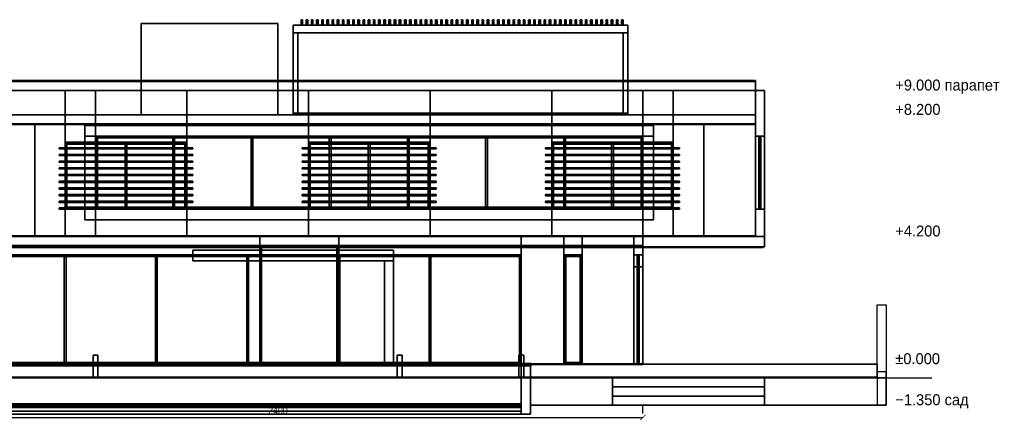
# Model space of a CAD drawing. Header units: metres. Extents: x -45.5 to 3.9, y -1.4 to 11.8.
# Tile 2 of 2: x -28.5 to 3.9, y -1.4 to 11.8. Entities that reach past the tile are written whole.
import ezdxf

# ---------------------------------------------------------------- set-up
doc = ezdxf.new("R2010")
doc.units = ezdxf.units.M
for name, color, linetype in [('BOLLARD', 8, 'Continuous'), ('BRONZE', 8, 'Continuous'), ('CEILING', 8, 'Continuous'), ('COPING', 8, 'Continuous'), ('DECK_STONE', 8, 'Continuous'), ('DIM', 1, 'Continuous'), ('DOOR_BRONZE', 8, 'Continuous'), ('FRAME', 8, 'Continuous'), ('GLASS', 5, 'Continuous'), ('GROUND', 8, 'Continuous'), ('INTERIOR_FLOOR', 8, 'Continuous'), ('INTERIOR_WALL', 8, 'Continuous'), ('LEVEL', 3, 'Continuous'), ('PAVERS', 8, 'Continuous'), ('POOL_TILE', 8, 'Continuous'), ('RENDER_WHITE', 8, 'Continuous'), ('ROOF', 8, 'Continuous'), ('ROOF_DECK', 8, 'Continuous'), ('SOFFIT_WOOD', 8, 'Continuous'), ('TRAVERTINE', 8, 'Continuous')]:
    doc.layers.add(name, color=color, linetype=linetype)
doc.styles.add('OpenSansCondensed-Light', font='OpenSansCondensed-Light.ttf')
doc.dimstyles.new('EZDXF', dxfattribs={"dimtxt": 0.25, "dimasz": 0.175, "dimexe": 0.375, "dimexo": 0.125, "dimgap": 0.1, "dimtad": 1, "dimlfac": 100, "dimzin": 12, "dimdsep": 46, "dimtxsty": 'OpenSansCondensed-Light', "dimblk": 'ARCHTICK', "dimcen": 2.5, "dimazin": 3, "dimtfac": 0.5, "dimtmove": 2, "dimatfit": 3, "dimarcsym": 0})

# ---------------------------------------------------------------- blocks, each defined once
blk = doc.blocks.new('_ARCHTICK')
at = {"color": 0, "linetype": 'ByBlock', "const_width": 0.15}
blk.add_lwpolyline([(-0.5, -0.5), (0.5, 0.5)], dxfattribs=at)

msp = doc.modelspace()

# ---------------------------------------------------------------- linework, layer by layer
at = {"layer": 'BOLLARD'}
for points in [[(-25.92, 0), (-26.08, 0), (-26.08, 0.75), (-25.92, 0.75)], [(-26.08, 0), (-25.92, 0), (-25.92, 0.75), (-26.08, 0.75)], [(-15.92, 0), (-16.08, 0), (-16.08, 0.75), (-15.92, 0.75)], [(-16.08, 0), (-15.92, 0), (-15.92, 0.75), (-16.08, 0.75)], [(-11.92, 0), (-12.08, 0), (-12.08, 0.75), (-11.92, 0.75)], [(-12.08, 0), (-11.92, 0), (-11.92, 0.75), (-12.08, 0.75)]]:
    msp.add_lwpolyline(points, close=True, dxfattribs=at)
at = {"layer": 'BRONZE'}
for points in [[(-19.19, 11.6), (-19.24, 11.6), (-19.24, 11.78), (-19.19, 11.78)], [(-19.24, 11.6), (-19.19, 11.6), (-19.19, 11.78), (-19.24, 11.78)], [(-19.02, 11.6), (-19.07, 11.6), (-19.07, 11.78), (-19.02, 11.78)], [(-19.07, 11.6), (-19.02, 11.6), (-19.02, 11.78), (-19.07, 11.78)], [(-18.85, 11.6), (-18.9, 11.6), (-18.9, 11.78), (-18.85, 11.78)], [(-18.9, 11.6), (-18.85, 11.6), (-18.85, 11.78), (-18.9, 11.78)], [(-18.68, 11.6), (-18.73, 11.6), (-18.73, 11.78), (-18.68, 11.78)], [(-18.73, 11.6), (-18.68, 11.6), (-18.68, 11.78), (-18.73, 11.78)], [(-18.51, 11.6), (-18.56, 11.6), (-18.56, 11.78), (-18.51, 11.78)], [(-18.56, 11.6), (-18.51, 11.6), (-18.51, 11.78), (-18.56, 11.78)], [(-18.34, 11.6), (-18.39, 11.6), (-18.39, 11.78), (-18.34, 11.78)], [(-18.39, 11.6), (-18.34, 11.6), (-18.34, 11.78), (-18.39, 11.78)], [(-18.17, 11.6), (-18.22, 11.6), (-18.22, 11.78), (-18.17, 11.78)], [(-18.22, 11.6), (-18.17, 11.6), (-18.17, 11.78), (-18.22, 11.78)], [(-18, 11.6), (-18.05, 11.6), (-18.05, 11.78), (-18, 11.78)], [(-18.05, 11.6), (-18, 11.6), (-18, 11.78), (-18.05, 11.78)], [(-17.83, 11.6), (-17.88, 11.6), (-17.88, 11.78), (-17.83, 11.78)], [(-17.88, 11.6), (-17.83, 11.6), (-17.83, 11.78), (-17.88, 11.78)], [(-17.66, 11.6), (-17.71, 11.6), (-17.71, 11.78), (-17.66, 11.78)], [(-17.71, 11.6), (-17.66, 11.6), (-17.66, 11.78), (-17.71, 11.78)], [(-17.49, 11.6), (-17.54, 11.6), (-17.54, 11.78), (-17.49, 11.78)], [(-17.54, 11.6), (-17.49, 11.6), (-17.49, 11.78), (-17.54, 11.78)], [(-17.32, 11.6), (-17.37, 11.6), (-17.37, 11.78), (-17.32, 11.78)], [(-17.37, 11.6), (-17.32, 11.6), (-17.32, 11.78), (-17.37, 11.78)], [(-17.15, 11.6), (-17.2, 11.6), (-17.2, 11.78), (-17.15, 11.78)], [(-17.2, 11.6), (-17.15, 11.6), (-17.15, 11.78), (-17.2, 11.78)], [(-16.98, 11.6), (-17.03, 11.6), (-17.03, 11.78), (-16.98, 11.78)], [(-17.03, 11.6), (-16.98, 11.6), (-16.98, 11.78), (-17.03, 11.78)], [(-16.81, 11.6), (-16.86, 11.6), (-16.86, 11.78), (-16.81, 11.78)], [(-16.86, 11.6), (-16.81, 11.6), (-16.81, 11.78), (-16.86, 11.78)], [(-16.64, 11.6), (-16.69, 11.6), (-16.69, 11.78), (-16.64, 11.78)], [(-16.69, 11.6), (-16.64, 11.6), (-16.64, 11.78), (-16.69, 11.78)], [(-16.47, 11.6), (-16.52, 11.6), (-16.52, 11.78), (-16.47, 11.78)], [(-16.52, 11.6), (-16.47, 11.6), (-16.47, 11.78), (-16.52, 11.78)], [(-16.3, 11.6), (-16.35, 11.6), (-16.35, 11.78), (-16.3, 11.78)], [(-16.35, 11.6), (-16.3, 11.6), (-16.3, 11.78), (-16.35, 11.78)], [(-16.13, 11.6), (-16.18, 11.6), (-16.18, 11.78), (-16.13, 11.78)], [(-16.18, 11.6), (-16.13, 11.6), (-16.13, 11.78), (-16.18, 11.78)], [(-15.96, 11.6), (-16.01, 11.6), (-16.01, 11.78), (-15.96, 11.78)], [(-16.01, 11.6), (-15.96, 11.6), (-15.96, 11.78), (-16.01, 11.78)], [(-15.79, 11.6), (-15.84, 11.6), (-15.84, 11.78), (-15.79, 11.78)], [(-15.84, 11.6), (-15.79, 11.6), (-15.79, 11.78), (-15.84, 11.78)], [(-15.62, 11.6), (-15.67, 11.6), (-15.67, 11.78), (-15.62, 11.78)], [(-15.67, 11.6), (-15.62, 11.6), (-15.62, 11.78), (-15.67, 11.78)], [(-15.45, 11.6), (-15.5, 11.6), (-15.5, 11.78), (-15.45, 11.78)], [(-15.5, 11.6), (-15.45, 11.6), (-15.45, 11.78), (-15.5, 11.78)], [(-15.28, 11.6), (-15.33, 11.6), (-15.33, 11.78), (-15.28, 11.78)], [(-15.33, 11.6), (-15.28, 11.6), (-15.28, 11.78), (-15.33, 11.78)], [(-15.11, 11.6), (-15.16, 11.6), (-15.16, 11.78), (-15.11, 11.78)], [(-15.16, 11.6), (-15.11, 11.6), (-15.11, 11.78), (-15.16, 11.78)], [(-14.94, 11.6), (-14.99, 11.6), (-14.99, 11.78), (-14.94, 11.78)], [(-14.99, 11.6), (-14.94, 11.6), (-14.94, 11.78), (-14.99, 11.78)], [(-14.77, 11.6), (-14.82, 11.6), (-14.82, 11.78), (-14.77, 11.78)], [(-14.82, 11.6), (-14.77, 11.6), (-14.77, 11.78), (-14.82, 11.78)], [(-14.6, 11.6), (-14.65, 11.6), (-14.65, 11.78), (-14.6, 11.78)], [(-14.65, 11.6), (-14.6, 11.6), (-14.6, 11.78), (-14.65, 11.78)], [(-14.43, 11.6), (-14.48, 11.6), (-14.48, 11.78), (-14.43, 11.78)], [(-14.48, 11.6), (-14.43, 11.6), (-14.43, 11.78), (-14.48, 11.78)], [(-14.26, 11.6), (-14.31, 11.6), (-14.31, 11.78), (-14.26, 11.78)], [(-14.31, 11.6), (-14.26, 11.6), (-14.26, 11.78), (-14.31, 11.78)], [(-14.09, 11.6), (-14.14, 11.6), (-14.14, 11.78), (-14.09, 11.78)], [(-14.14, 11.6), (-14.09, 11.6), (-14.09, 11.78), (-14.14, 11.78)], [(-13.92, 11.6), (-13.97, 11.6), (-13.97, 11.78), (-13.92, 11.78)], [(-13.97, 11.6), (-13.92, 11.6), (-13.92, 11.78), (-13.97, 11.78)], [(-13.75, 11.6), (-13.8, 11.6), (-13.8, 11.78), (-13.75, 11.78)], [(-13.8, 11.6), (-13.75, 11.6), (-13.75, 11.78), (-13.8, 11.78)], [(-13.58, 11.6), (-13.63, 11.6), (-13.63, 11.78), (-13.58, 11.78)], [(-13.63, 11.6), (-13.58, 11.6), (-13.58, 11.78), (-13.63, 11.78)], [(-13.41, 11.6), (-13.46, 11.6), (-13.46, 11.78), (-13.41, 11.78)], [(-13.46, 11.6), (-13.41, 11.6), (-13.41, 11.78), (-13.46, 11.78)], [(-13.24, 11.6), (-13.29, 11.6), (-13.29, 11.78), (-13.24, 11.78)], [(-13.29, 11.6), (-13.24, 11.6), (-13.24, 11.78), (-13.29, 11.78)], [(-13.07, 11.6), (-13.12, 11.6), (-13.12, 11.78), (-13.07, 11.78)], [(-13.12, 11.6), (-13.07, 11.6), (-13.07, 11.78), (-13.12, 11.78)], [(-12.9, 11.6), (-12.95, 11.6), (-12.95, 11.78), (-12.9, 11.78)], [(-12.95, 11.6), (-12.9, 11.6), (-12.9, 11.78), (-12.95, 11.78)], [(-12.73, 11.6), (-12.78, 11.6), (-12.78, 11.78), (-12.73, 11.78)], [(-12.78, 11.6), (-12.73, 11.6), (-12.73, 11.78), (-12.78, 11.78)], [(-12.56, 11.6), (-12.61, 11.6), (-12.61, 11.78), (-12.56, 11.78)], [(-12.61, 11.6), (-12.56, 11.6), (-12.56, 11.78), (-12.61, 11.78)], [(-12.39, 11.6), (-12.44, 11.6), (-12.44, 11.78), (-12.39, 11.78)], [(-12.44, 11.6), (-12.39, 11.6), (-12.39, 11.78), (-12.44, 11.78)], [(-12.22, 11.6), (-12.27, 11.6), (-12.27, 11.78), (-12.22, 11.78)], [(-12.27, 11.6), (-12.22, 11.6), (-12.22, 11.78), (-12.27, 11.78)], [(-12.05, 11.6), (-12.1, 11.6), (-12.1, 11.78), (-12.05, 11.78)], [(-12.1, 11.6), (-12.05, 11.6), (-12.05, 11.78), (-12.1, 11.78)], [(-11.88, 11.6), (-11.93, 11.6), (-11.93, 11.78), (-11.88, 11.78)], [(-11.93, 11.6), (-11.88, 11.6), (-11.88, 11.78), (-11.93, 11.78)], [(-11.71, 11.6), (-11.76, 11.6), (-11.76, 11.78), (-11.71, 11.78)], [(-11.76, 11.6), (-11.71, 11.6), (-11.71, 11.78), (-11.76, 11.78)], [(-11.54, 11.6), (-11.59, 11.6), (-11.59, 11.78), (-11.54, 11.78)], [(-11.59, 11.6), (-11.54, 11.6), (-11.54, 11.78), (-11.59, 11.78)], [(-11.37, 11.6), (-11.42, 11.6), (-11.42, 11.78), (-11.37, 11.78)], [(-11.42, 11.6), (-11.37, 11.6), (-11.37, 11.78), (-11.42, 11.78)], [(-11.2, 11.6), (-11.25, 11.6), (-11.25, 11.78), (-11.2, 11.78)], [(-11.25, 11.6), (-11.2, 11.6), (-11.2, 11.78), (-11.25, 11.78)], [(-11.03, 11.6), (-11.08, 11.6), (-11.08, 11.78), (-11.03, 11.78)], [(-11.08, 11.6), (-11.03, 11.6), (-11.03, 11.78), (-11.08, 11.78)], [(-10.86, 11.6), (-10.91, 11.6), (-10.91, 11.78), (-10.86, 11.78)], [(-10.91, 11.6), (-10.86, 11.6), (-10.86, 11.78), (-10.91, 11.78)], [(-10.69, 11.6), (-10.74, 11.6), (-10.74, 11.78), (-10.69, 11.78)], [(-10.74, 11.6), (-10.69, 11.6), (-10.69, 11.78), (-10.74, 11.78)], [(-10.52, 11.6), (-10.57, 11.6), (-10.57, 11.78), (-10.52, 11.78)], [(-10.57, 11.6), (-10.52, 11.6), (-10.52, 11.78), (-10.57, 11.78)], [(-10.35, 11.6), (-10.4, 11.6), (-10.4, 11.78), (-10.35, 11.78)], [(-10.4, 11.6), (-10.35, 11.6), (-10.35, 11.78), (-10.4, 11.78)], [(-10.18, 11.6), (-10.23, 11.6), (-10.23, 11.78), (-10.18, 11.78)], [(-10.23, 11.6), (-10.18, 11.6), (-10.18, 11.78), (-10.23, 11.78)], [(-10.01, 11.6), (-10.06, 11.6), (-10.06, 11.78), (-10.01, 11.78)], [(-10.06, 11.6), (-10.01, 11.6), (-10.01, 11.78), (-10.06, 11.78)], [(-9.84, 11.6), (-9.89, 11.6), (-9.89, 11.78), (-9.84, 11.78)], [(-9.89, 11.6), (-9.84, 11.6), (-9.84, 11.78), (-9.89, 11.78)], [(-9.67, 11.6), (-9.72, 11.6), (-9.72, 11.78), (-9.67, 11.78)], [(-9.72, 11.6), (-9.67, 11.6), (-9.67, 11.78), (-9.72, 11.78)], [(-9.5, 11.6), (-9.55, 11.6), (-9.55, 11.78), (-9.5, 11.78)], [(-9.55, 11.6), (-9.5, 11.6), (-9.5, 11.78), (-9.55, 11.78)], [(-9.33, 11.6), (-9.38, 11.6), (-9.38, 11.78), (-9.33, 11.78)], [(-9.38, 11.6), (-9.33, 11.6), (-9.33, 11.78), (-9.38, 11.78)], [(-9.16, 11.6), (-9.21, 11.6), (-9.21, 11.78), (-9.16, 11.78)], [(-9.21, 11.6), (-9.16, 11.6), (-9.16, 11.78), (-9.21, 11.78)], [(-8.99, 11.6), (-9.04, 11.6), (-9.04, 11.78), (-8.99, 11.78)], [(-9.04, 11.6), (-8.99, 11.6), (-8.99, 11.78), (-9.04, 11.78)], [(-8.82, 11.6), (-8.87, 11.6), (-8.87, 11.78), (-8.82, 11.78)], [(-8.87, 11.6), (-8.82, 11.6), (-8.82, 11.78), (-8.87, 11.78)], [(-8.65, 11.6), (-8.7, 11.6), (-8.7, 11.78), (-8.65, 11.78)], [(-8.7, 11.6), (-8.65, 11.6), (-8.65, 11.78), (-8.7, 11.78)], [(-8.5, 11.35), (-19.5, 11.35), (-19.5, 11.6), (-8.5, 11.6)], [(-19.5, 11.35), (-8.5, 11.35), (-8.5, 11.6), (-19.5, 11.6)], [(-8.5, 11.35), (-19.5, 11.35), (-19.5, 11.6), (-8.5, 11.6)], [(-19.5, 11.35), (-8.5, 11.35), (-8.5, 11.6), (-19.5, 11.6)], [(-19.35, 8.65), (-19.5, 8.65), (-19.5, 11.35), (-19.35, 11.35)], [(-19.5, 8.65), (-19.35, 8.65), (-19.35, 11.35), (-19.5, 11.35)], [(-19.35, 8.65), (-19.5, 8.65), (-19.5, 11.35), (-19.35, 11.35)], [(-19.5, 8.65), (-19.35, 8.65), (-19.35, 11.35), (-19.5, 11.35)], [(-8.5, 8.65), (-8.65, 8.65), (-8.65, 11.35), (-8.5, 11.35)], [(-8.65, 8.65), (-8.5, 8.65), (-8.5, 11.35), (-8.65, 11.35)], [(-8.5, 8.65), (-8.65, 8.65), (-8.65, 11.35), (-8.5, 11.35)], [(-8.65, 8.65), (-8.5, 8.65), (-8.5, 11.35), (-8.65, 11.35)], [(-22.8, 7.53), (-27.2, 7.53), (-27.2, 7.57), (-22.8, 7.57)], [(-27.2, 7.53), (-22.8, 7.53), (-22.8, 7.57), (-27.2, 7.57)], [(-14.8, 7.53), (-19.2, 7.53), (-19.2, 7.57), (-14.8, 7.57)], [(-19.2, 7.53), (-14.8, 7.53), (-14.8, 7.57), (-19.2, 7.57)], [(-6.8, 7.53), (-11.2, 7.53), (-11.2, 7.57), (-6.8, 7.57)], [(-11.2, 7.53), (-6.8, 7.53), (-6.8, 7.57), (-11.2, 7.57)], [(-22.8, 7.31), (-27.2, 7.31), (-27.2, 7.35), (-22.8, 7.35)], [(-27.2, 7.31), (-22.8, 7.31), (-22.8, 7.35), (-27.2, 7.35)], [(-22.8, 7.09), (-27.2, 7.09), (-27.2, 7.13), (-22.8, 7.13)], [(-27.2, 7.09), (-22.8, 7.09), (-22.8, 7.13), (-27.2, 7.13)], [(-14.8, 7.31), (-19.2, 7.31), (-19.2, 7.35), (-14.8, 7.35)], [(-19.2, 7.31), (-14.8, 7.31), (-14.8, 7.35), (-19.2, 7.35)], [(-14.8, 7.09), (-19.2, 7.09), (-19.2, 7.13), (-14.8, 7.13)], [(-19.2, 7.09), (-14.8, 7.09), (-14.8, 7.13), (-19.2, 7.13)], [(-6.8, 7.31), (-11.2, 7.31), (-11.2, 7.35), (-6.8, 7.35)], [(-11.2, 7.31), (-6.8, 7.31), (-6.8, 7.35), (-11.2, 7.35)], [(-6.8, 7.09), (-11.2, 7.09), (-11.2, 7.13), (-6.8, 7.13)], [(-11.2, 7.09), (-6.8, 7.09), (-6.8, 7.13), (-11.2, 7.13)], [(-22.8, 6.87), (-27.2, 6.87), (-27.2, 6.91), (-22.8, 6.91)], [(-27.2, 6.87), (-22.8, 6.87), (-22.8, 6.91), (-27.2, 6.91)], [(-14.8, 6.87), (-19.2, 6.87), (-19.2, 6.91), (-14.8, 6.91)], [(-19.2, 6.87), (-14.8, 6.87), (-14.8, 6.91), (-19.2, 6.91)], [(-6.8, 6.87), (-11.2, 6.87), (-11.2, 6.91), (-6.8, 6.91)], [(-11.2, 6.87), (-6.8, 6.87), (-6.8, 6.91), (-11.2, 6.91)], [(-22.8, 6.65), (-27.2, 6.65), (-27.2, 6.69), (-22.8, 6.69)], [(-27.2, 6.65), (-22.8, 6.65), (-22.8, 6.69), (-27.2, 6.69)], [(-14.8, 6.65), (-19.2, 6.65), (-19.2, 6.69), (-14.8, 6.69)], [(-19.2, 6.65), (-14.8, 6.65), (-14.8, 6.69), (-19.2, 6.69)], [(-6.8, 6.65), (-11.2, 6.65), (-11.2, 6.69), (-6.8, 6.69)], [(-11.2, 6.65), (-6.8, 6.65), (-6.8, 6.69), (-11.2, 6.69)], [(-22.8, 6.43), (-27.2, 6.43), (-27.2, 6.47), (-22.8, 6.47)], [(-27.2, 6.43), (-22.8, 6.43), (-22.8, 6.47), (-27.2, 6.47)], [(-22.8, 6.21), (-27.2, 6.21), (-27.2, 6.25), (-22.8, 6.25)], [(-27.2, 6.21), (-22.8, 6.21), (-22.8, 6.25), (-27.2, 6.25)], [(-14.8, 6.43), (-19.2, 6.43), (-19.2, 6.47), (-14.8, 6.47)], [(-19.2, 6.43), (-14.8, 6.43), (-14.8, 6.47), (-19.2, 6.47)], [(-14.8, 6.21), (-19.2, 6.21), (-19.2, 6.25), (-14.8, 6.25)], [(-19.2, 6.21), (-14.8, 6.21), (-14.8, 6.25), (-19.2, 6.25)], [(-6.8, 6.43), (-11.2, 6.43), (-11.2, 6.47), (-6.8, 6.47)], [(-11.2, 6.43), (-6.8, 6.43), (-6.8, 6.47), (-11.2, 6.47)], [(-6.8, 6.21), (-11.2, 6.21), (-11.2, 6.25), (-6.8, 6.25)], [(-11.2, 6.21), (-6.8, 6.21), (-6.8, 6.25), (-11.2, 6.25)], [(-22.8, 5.99), (-27.2, 5.99), (-27.2, 6.03), (-22.8, 6.03)], [(-27.2, 5.99), (-22.8, 5.99), (-22.8, 6.03), (-27.2, 6.03)], [(-14.8, 5.99), (-19.2, 5.99), (-19.2, 6.03), (-14.8, 6.03)], [(-19.2, 5.99), (-14.8, 5.99), (-14.8, 6.03), (-19.2, 6.03)], [(-6.8, 5.99), (-11.2, 5.99), (-11.2, 6.03), (-6.8, 6.03)], [(-11.2, 5.99), (-6.8, 5.99), (-6.8, 6.03), (-11.2, 6.03)], [(-22.8, 5.77), (-27.2, 5.77), (-27.2, 5.81), (-22.8, 5.81)], [(-27.2, 5.77), (-22.8, 5.77), (-22.8, 5.81), (-27.2, 5.81)], [(-22.8, 5.55), (-27.2, 5.55), (-27.2, 5.59), (-22.8, 5.59)], [(-27.2, 5.55), (-22.8, 5.55), (-22.8, 5.59), (-27.2, 5.59)], [(-14.8, 5.77), (-19.2, 5.77), (-19.2, 5.81), (-14.8, 5.81)], [(-19.2, 5.77), (-14.8, 5.77), (-14.8, 5.81), (-19.2, 5.81)], [(-14.8, 5.55), (-19.2, 5.55), (-19.2, 5.59), (-14.8, 5.59)], [(-19.2, 5.55), (-14.8, 5.55), (-14.8, 5.59), (-19.2, 5.59)], [(-6.8, 5.77), (-11.2, 5.77), (-11.2, 5.81), (-6.8, 5.81)], [(-11.2, 5.77), (-6.8, 5.77), (-6.8, 5.81), (-11.2, 5.81)], [(-6.8, 5.55), (-11.2, 5.55), (-11.2, 5.59), (-6.8, 5.59)], [(-11.2, 5.55), (-6.8, 5.55), (-6.8, 5.59), (-11.2, 5.59)]]:
    msp.add_lwpolyline(points, close=True, dxfattribs=at)
at = {"layer": 'CEILING'}
for points in [[(-4.3, 8.33), (-29.7, 8.33), (-29.7, 8.35), (-4.3, 8.35)], [(-29.7, 8.33), (-4.3, 8.33), (-4.3, 8.35), (-29.7, 8.35)], [(-8, 4.33), (-32, 4.33), (-32, 4.35), (-8, 4.35)], [(-32, 4.33), (-8, 4.33), (-8, 4.35), (-32, 4.35)]]:
    msp.add_lwpolyline(points, close=True, dxfattribs=at)
at = {"layer": 'COPING'}
for points in [[(-12, 0.4), (-30, 0.4), (-30, 0.47), (-12, 0.47)], [(-30, 0.4), (-12, 0.4), (-12, 0.47), (-30, 0.47)], [(-11.67, 0.4), (-12.02, 0.4), (-12.02, 0.47), (-11.67, 0.47)], [(-12.02, 0.4), (-11.67, 0.4), (-11.67, 0.47), (-12.02, 0.47)]]:
    msp.add_lwpolyline(points, close=True, dxfattribs=at)
at = {"layer": 'DECK_STONE'}
for points in [[(-0.3, 0), (-36, 0), (-36, 0.45), (-0.3, 0.45)], [(-36, 0), (-0.3, 0), (-0.3, 0.45), (-36, 0.45)], [(-4, -0.9), (-9, -0.9), (-9, 0), (-4, 0)], [(-9, -0.9), (-4, -0.9), (-4, 0), (-9, 0)], [(-4, -0.9), (-9, -0.9), (-9, -0.3), (-4, -0.3)], [(-9, -0.9), (-4, -0.9), (-4, -0.3), (-9, -0.3)], [(-4, -0.9), (-9, -0.9), (-9, -0.6), (-4, -0.6)], [(-9, -0.9), (-4, -0.9), (-4, -0.6), (-9, -0.6)]]:
    msp.add_lwpolyline(points, close=True, dxfattribs=at)
at = {"layer": 'DOOR_BRONZE'}
for points in [[(-18.03, 0.48), (-20.57, 0.48), (-20.57, 4.32), (-18.03, 4.32)], [(-20.57, 0.48), (-18.03, 0.48), (-18.03, 4.32), (-20.57, 4.32)]]:
    msp.add_lwpolyline(points, close=True, dxfattribs=at)
at = {"layer": 'FRAME'}
for points in [[(-4.3, 9.75), (-29.7, 9.75), (-29.7, 9.78), (-4.3, 9.78)], [(-29.7, 9.75), (-4.3, 9.75), (-4.3, 9.78), (-29.7, 9.78)], [(-8, 7.89), (-26, 7.89), (-26, 7.95), (-8, 7.95)], [(-25.94, 5.55), (-26, 5.55), (-26, 7.95), (-25.94, 7.95)], [(-26, 7.89), (-8, 7.89), (-8, 7.95), (-26, 7.95)], [(-26, 5.55), (-25.94, 5.55), (-25.94, 7.95), (-26, 7.95)], [(-23.3986, 5.55), (-23.4586, 5.55), (-23.4586, 7.95), (-23.3986, 7.95)], [(-23.4586, 5.55), (-23.3986, 5.55), (-23.3986, 7.95), (-23.4586, 7.95)], [(-20.8271, 5.55), (-20.8871, 5.55), (-20.8871, 7.95), (-20.8271, 7.95)], [(-20.8871, 5.55), (-20.8271, 5.55), (-20.8271, 7.95), (-20.8871, 7.95)], [(-18.2557, 5.55), (-18.3157, 5.55), (-18.3157, 7.95), (-18.2557, 7.95)], [(-18.3157, 5.55), (-18.2557, 5.55), (-18.2557, 7.95), (-18.3157, 7.95)], [(-15.6843, 5.55), (-15.7443, 5.55), (-15.7443, 7.95), (-15.6843, 7.95)], [(-15.7443, 5.55), (-15.6843, 5.55), (-15.6843, 7.95), (-15.7443, 7.95)], [(-13.1129, 5.55), (-13.1729, 5.55), (-13.1729, 7.95), (-13.1129, 7.95)], [(-13.1729, 5.55), (-13.1129, 5.55), (-13.1129, 7.95), (-13.1729, 7.95)], [(-10.5414, 5.55), (-10.6014, 5.55), (-10.6014, 7.95), (-10.5414, 7.95)], [(-10.6014, 5.55), (-10.5414, 5.55), (-10.5414, 7.95), (-10.6014, 7.95)], [(-8, 5.55), (-8.06, 5.55), (-8.06, 7.95), (-8, 7.95)], [(-8.06, 5.55), (-8, 5.55), (-8, 7.95), (-8.06, 7.95)], [(-4.12, 7.89), (-4.19, 7.89), (-4.19, 7.95), (-4.12, 7.95)], [(-4.12, 5.55), (-4.19, 5.55), (-4.19, 7.95), (-4.12, 7.95)], [(-4.19, 5.55), (-4.12, 5.55), (-4.12, 7.95), (-4.19, 7.95)], [(-4.12, 5.55), (-4.19, 5.55), (-4.19, 7.95), (-4.12, 7.95)], [(-4.19, 5.55), (-4.12, 5.55), (-4.12, 7.95), (-4.19, 7.95)], [(-4.12, 5.55), (-4.19, 5.55), (-4.19, 7.95), (-4.12, 7.95)], [(-4.19, 5.55), (-4.12, 5.55), (-4.12, 7.95), (-4.19, 7.95)], [(-4.12, 5.55), (-4.19, 5.55), (-4.19, 7.95), (-4.12, 7.95)], [(-4.19, 7.89), (-4.12, 7.89), (-4.12, 7.95), (-4.19, 7.95)], [(-4.19, 5.55), (-4.12, 5.55), (-4.12, 7.95), (-4.19, 7.95)], [(-23, 7.69), (-27, 7.69), (-27, 7.75), (-23, 7.75)], [(-26.94, 5.55), (-27, 5.55), (-27, 7.75), (-26.94, 7.75)], [(-27, 7.69), (-23, 7.69), (-23, 7.75), (-27, 7.75)], [(-27, 5.55), (-26.94, 5.55), (-26.94, 7.75), (-27, 7.75)], [(-24.97, 5.55), (-25.03, 5.55), (-25.03, 7.75), (-24.97, 7.75)], [(-25.03, 5.55), (-24.97, 5.55), (-24.97, 7.75), (-25.03, 7.75)], [(-23, 5.55), (-23.06, 5.55), (-23.06, 7.75), (-23, 7.75)], [(-23.06, 5.55), (-23, 5.55), (-23, 7.75), (-23.06, 7.75)], [(-15, 7.69), (-19, 7.69), (-19, 7.75), (-15, 7.75)], [(-18.94, 5.55), (-19, 5.55), (-19, 7.75), (-18.94, 7.75)], [(-19, 7.69), (-15, 7.69), (-15, 7.75), (-19, 7.75)], [(-19, 5.55), (-18.94, 5.55), (-18.94, 7.75), (-19, 7.75)], [(-16.97, 5.55), (-17.03, 5.55), (-17.03, 7.75), (-16.97, 7.75)], [(-17.03, 5.55), (-16.97, 5.55), (-16.97, 7.75), (-17.03, 7.75)], [(-15, 5.55), (-15.06, 5.55), (-15.06, 7.75), (-15, 7.75)], [(-15.06, 5.55), (-15, 5.55), (-15, 7.75), (-15.06, 7.75)], [(-7, 7.69), (-11, 7.69), (-11, 7.75), (-7, 7.75)], [(-10.94, 5.55), (-11, 5.55), (-11, 7.75), (-10.94, 7.75)], [(-11, 7.69), (-7, 7.69), (-7, 7.75), (-11, 7.75)], [(-11, 5.55), (-10.94, 5.55), (-10.94, 7.75), (-11, 7.75)], [(-8.97, 5.55), (-9.03, 5.55), (-9.03, 7.75), (-8.97, 7.75)], [(-9.03, 5.55), (-8.97, 5.55), (-8.97, 7.75), (-9.03, 7.75)], [(-7, 5.55), (-7.06, 5.55), (-7.06, 7.75), (-7, 7.75)], [(-7.06, 5.55), (-7, 5.55), (-7, 7.75), (-7.06, 7.75)], [(-23, 5.55), (-27, 5.55), (-27, 5.61), (-23, 5.61)], [(-27, 5.55), (-23, 5.55), (-23, 5.61), (-27, 5.61)], [(-8, 5.55), (-26, 5.55), (-26, 5.61), (-8, 5.61)], [(-26, 5.55), (-8, 5.55), (-8, 5.61), (-26, 5.61)], [(-15, 5.55), (-19, 5.55), (-19, 5.61), (-15, 5.61)], [(-19, 5.55), (-15, 5.55), (-15, 5.61), (-19, 5.61)], [(-7, 5.55), (-11, 5.55), (-11, 5.61), (-7, 5.61)], [(-11, 5.55), (-7, 5.55), (-7, 5.61), (-11, 5.61)], [(-4.12, 5.55), (-4.19, 5.55), (-4.19, 5.61), (-4.12, 5.61)], [(-4.19, 5.55), (-4.12, 5.55), (-4.12, 5.61), (-4.19, 5.61)], [(-18, 4.29), (-20.6, 4.29), (-20.6, 4.35), (-18, 4.35)], [(-20.54, 0.45), (-20.6, 0.45), (-20.6, 4.35), (-20.54, 4.35)], [(-20.6, 4.29), (-18, 4.29), (-18, 4.35), (-20.6, 4.35)], [(-20.6, 0.45), (-20.54, 0.45), (-20.54, 4.35), (-20.6, 4.35)], [(-18, 0.45), (-18.06, 0.45), (-18.06, 4.35), (-18, 4.35)], [(-18.06, 0.45), (-18, 0.45), (-18, 4.35), (-18.06, 4.35)], [(-12, 3.99), (-30, 3.99), (-30, 4.05), (-12, 4.05)], [(-30, 3.99), (-12, 3.99), (-12, 4.05), (-30, 4.05)], [(-26.97, 0.45), (-27.03, 0.45), (-27.03, 4.05), (-26.97, 4.05)], [(-27.03, 0.45), (-26.97, 0.45), (-26.97, 4.05), (-27.03, 4.05)], [(-23.97, 0.45), (-24.03, 0.45), (-24.03, 4.05), (-23.97, 4.05)], [(-24.03, 0.45), (-23.97, 0.45), (-23.97, 4.05), (-24.03, 4.05)], [(-20.97, 0.45), (-21.03, 0.45), (-21.03, 4.05), (-20.97, 4.05)], [(-21.03, 0.45), (-20.97, 0.45), (-20.97, 4.05), (-21.03, 4.05)], [(-17.97, 0.45), (-18.03, 0.45), (-18.03, 4.05), (-17.97, 4.05)], [(-18.03, 0.45), (-17.97, 0.45), (-17.97, 4.05), (-18.03, 4.05)], [(-14.97, 0.45), (-15.03, 0.45), (-15.03, 4.05), (-14.97, 4.05)], [(-15.03, 0.45), (-14.97, 0.45), (-14.97, 4.05), (-15.03, 4.05)], [(-12, 0.45), (-12.06, 0.45), (-12.06, 4.05), (-12, 4.05)], [(-12.06, 0.45), (-12, 0.45), (-12, 4.05), (-12.06, 4.05)], [(-10, 3.99), (-10.6, 3.99), (-10.6, 4.05), (-10, 4.05)], [(-10.54, 0.45), (-10.6, 0.45), (-10.6, 4.05), (-10.54, 4.05)], [(-10.6, 3.99), (-10, 3.99), (-10, 4.05), (-10.6, 4.05)], [(-10.6, 0.45), (-10.54, 0.45), (-10.54, 4.05), (-10.6, 4.05)], [(-10, 0.45), (-10.06, 0.45), (-10.06, 4.05), (-10, 4.05)], [(-10.06, 0.45), (-10, 0.45), (-10, 4.05), (-10.06, 4.05)], [(-8.12, 3.99), (-8.19, 3.99), (-8.19, 4.05), (-8.12, 4.05)], [(-8.12, 0.45), (-8.19, 0.45), (-8.19, 4.05), (-8.12, 4.05)], [(-8.19, 0.45), (-8.12, 0.45), (-8.12, 4.05), (-8.19, 4.05)], [(-8.12, 0.45), (-8.19, 0.45), (-8.19, 4.05), (-8.12, 4.05)], [(-8.19, 3.99), (-8.12, 3.99), (-8.12, 4.05), (-8.19, 4.05)], [(-8.19, 0.45), (-8.12, 0.45), (-8.12, 4.05), (-8.19, 4.05)], [(-8.12, 3.59), (-8.19, 3.59), (-8.19, 3.65), (-8.12, 3.65)], [(-8.12, 0.45), (-8.19, 0.45), (-8.19, 3.65), (-8.12, 3.65)], [(-8.19, 0.45), (-8.12, 0.45), (-8.12, 3.65), (-8.19, 3.65)], [(-8.12, 0.45), (-8.19, 0.45), (-8.19, 3.65), (-8.12, 3.65)], [(-8.19, 0.45), (-8.12, 0.45), (-8.12, 3.65), (-8.19, 3.65)], [(-8.12, 0.45), (-8.19, 0.45), (-8.19, 3.65), (-8.12, 3.65)], [(-8.19, 0.45), (-8.12, 0.45), (-8.12, 3.65), (-8.19, 3.65)], [(-8.12, 0.45), (-8.19, 0.45), (-8.19, 3.65), (-8.12, 3.65)], [(-8.19, 3.59), (-8.12, 3.59), (-8.12, 3.65), (-8.19, 3.65)], [(-8.19, 0.45), (-8.12, 0.45), (-8.12, 3.65), (-8.19, 3.65)], [(-12, 0.45), (-30, 0.45), (-30, 0.51), (-12, 0.51)], [(-30, 0.45), (-12, 0.45), (-12, 0.51), (-30, 0.51)], [(-18, 0.45), (-20.6, 0.45), (-20.6, 0.51), (-18, 0.51)], [(-20.6, 0.45), (-18, 0.45), (-18, 0.51), (-20.6, 0.51)], [(-10, 0.45), (-10.6, 0.45), (-10.6, 0.51), (-10, 0.51)], [(-10.6, 0.45), (-10, 0.45), (-10, 0.51), (-10.6, 0.51)], [(-8.12, 0.45), (-8.19, 0.45), (-8.19, 0.51), (-8.12, 0.51)], [(-8.19, 0.45), (-8.12, 0.45), (-8.12, 0.51), (-8.19, 0.51)], [(-8.12, 0.45), (-8.19, 0.45), (-8.19, 0.51), (-8.12, 0.51)], [(-8.19, 0.45), (-8.12, 0.45), (-8.12, 0.51), (-8.19, 0.51)]]:
    msp.add_lwpolyline(points, close=True, dxfattribs=at)
at = {"layer": 'GLASS'}
for points in [[(-4.3, 9.45), (-29.7, 9.45), (-29.7, 9.75), (-4.3, 9.75)], [(-29.7, 9.45), (-4.3, 9.45), (-4.3, 9.75), (-29.7, 9.75)], [(-8.03, 5.58), (-25.97, 5.58), (-25.97, 7.92), (-8.03, 7.92)], [(-25.97, 5.58), (-8.03, 5.58), (-8.03, 7.92), (-25.97, 7.92)], [(-4.149, 5.58), (-4.161, 5.58), (-4.161, 7.92), (-4.149, 7.92)], [(-4.161, 5.58), (-4.149, 5.58), (-4.149, 7.92), (-4.161, 7.92)], [(-23.03, 5.58), (-26.97, 5.58), (-26.97, 7.72), (-23.03, 7.72)], [(-26.97, 5.58), (-23.03, 5.58), (-23.03, 7.72), (-26.97, 7.72)], [(-15.03, 5.58), (-18.97, 5.58), (-18.97, 7.72), (-15.03, 7.72)], [(-18.97, 5.58), (-15.03, 5.58), (-15.03, 7.72), (-18.97, 7.72)], [(-7.03, 5.58), (-10.97, 5.58), (-10.97, 7.72), (-7.03, 7.72)], [(-10.97, 5.58), (-7.03, 5.58), (-7.03, 7.72), (-10.97, 7.72)], [(-12.03, 0.48), (-29.97, 0.48), (-29.97, 4.02), (-12.03, 4.02)], [(-29.97, 0.48), (-12.03, 0.48), (-12.03, 4.02), (-29.97, 4.02)], [(-10.03, 0.48), (-10.57, 0.48), (-10.57, 4.02), (-10.03, 4.02)], [(-10.57, 0.48), (-10.03, 0.48), (-10.03, 4.02), (-10.57, 4.02)], [(-8.149, 0.48), (-8.161, 0.48), (-8.161, 4.02), (-8.149, 4.02)], [(-8.161, 0.48), (-8.149, 0.48), (-8.149, 4.02), (-8.161, 4.02)], [(-8.149, 0.48), (-8.161, 0.48), (-8.161, 3.62), (-8.149, 3.62)], [(-8.161, 0.48), (-8.149, 0.48), (-8.149, 3.62), (-8.161, 3.62)], [(-12.003, -1.097), (-29.997, -1.097), (-29.997, 0.41), (-12.003, 0.41)], [(-29.997, -1.097), (-12.003, -1.097), (-12.003, 0.41), (-29.997, 0.41)], [(-12.01, -0.95), (-29.99, -0.95), (-29.99, -0.86), (-12.01, -0.86)], [(-29.99, -0.95), (-12.01, -0.95), (-12.01, -0.86), (-29.99, -0.86)]]:
    msp.add_lwpolyline(points, close=True, dxfattribs=at)
at = {"layer": 'GROUND'}
msp.add_line((-45.5, 0), (1.5, 0), dxfattribs=at)
at = {"layer": 'INTERIOR_FLOOR'}
for points in [[(-4.3, 4.65), (-29.7, 4.65), (-29.7, 4.67), (-4.3, 4.67)], [(-29.7, 4.65), (-4.3, 4.65), (-4.3, 4.67), (-29.7, 4.67)], [(-8, 0.44), (-32, 0.44), (-32, 0.46), (-8, 0.46)], [(-32, 0.44), (-8, 0.44), (-8, 0.46), (-32, 0.46)]]:
    msp.add_lwpolyline(points, close=True, dxfattribs=at)
at = {"layer": 'INTERIOR_WALL'}
for points in [[(-6, 4.65), (-28, 4.65), (-28, 8.35), (-6, 8.35)], [(-28, 4.65), (-6, 4.65), (-6, 8.35), (-28, 8.35)], [(-10, 0.45), (-30.5, 0.45), (-30.5, 4.35), (-10, 4.35)], [(-30.5, 0.45), (-10, 0.45), (-10, 4.35), (-30.5, 4.35)]]:
    msp.add_lwpolyline(points, close=True, dxfattribs=at)
at = {"layer": 'PAVERS'}
msp.add_lwpolyline([(-0.3, 0), (-36, 0), (-36, 0.03), (-0.3, 0.03)], close=True, dxfattribs=at)
at = {"layer": 'POOL_TILE'}
for points in [[(-12, -1.2), (-30, -1.2), (-30, 0.4), (-12, 0.4)], [(-30, -1.2), (-12, -1.2), (-12, 0.4), (-30, 0.4)], [(-11.7, -1.2), (-12, -1.2), (-12, 0.4), (-11.7, 0.4)], [(-12, -1.2), (-11.7, -1.2), (-11.7, 0.4), (-12, 0.4)], [(-12, -0.98), (-30, -0.98), (-30, -0.9), (-12, -0.9)], [(-30, -0.98), (-12, -0.98), (-12, -0.9), (-30, -0.9)], [(-12, -1.2), (-30, -1.2), (-30, -1.1), (-12, -1.1)], [(-30, -1.2), (-12, -1.2), (-12, -1.1), (-30, -1.1)]]:
    msp.add_lwpolyline(points, close=True, dxfattribs=at)
at = {"layer": 'RENDER_WHITE'}
for points in [[(-20, 8.65), (-24.5, 8.65), (-24.5, 11.65), (-20, 11.65)], [(-24.5, 8.65), (-20, 8.65), (-20, 11.65), (-24.5, 11.65)], [(-26, 4.65), (-30, 4.65), (-30, 9.45), (-26, 9.45)], [(-30, 4.65), (-26, 4.65), (-26, 9.45), (-30, 9.45)], [(-27, 4.65), (-30, 4.65), (-30, 9.45), (-27, 9.45)], [(-30, 4.65), (-27, 4.65), (-27, 9.45), (-30, 9.45)], [(-23, 7.75), (-27, 7.75), (-27, 9.45), (-23, 9.45)], [(-27, 7.75), (-23, 7.75), (-23, 9.45), (-27, 9.45)], [(-8, 7.95), (-26, 7.95), (-26, 9.45), (-8, 9.45)], [(-26, 7.95), (-8, 7.95), (-8, 9.45), (-26, 9.45)], [(-19, 4.65), (-23, 4.65), (-23, 9.45), (-19, 9.45)], [(-23, 4.65), (-19, 4.65), (-19, 9.45), (-23, 9.45)], [(-15, 7.75), (-19, 7.75), (-19, 9.45), (-15, 9.45)], [(-19, 7.75), (-15, 7.75), (-15, 9.45), (-19, 9.45)], [(-11, 4.65), (-15, 4.65), (-15, 9.45), (-11, 9.45)], [(-15, 4.65), (-11, 4.65), (-11, 9.45), (-15, 9.45)], [(-7, 7.75), (-11, 7.75), (-11, 9.45), (-7, 9.45)], [(-11, 7.75), (-7, 7.75), (-7, 9.45), (-11, 9.45)], [(-4, 4.65), (-8, 4.65), (-8, 9.45), (-4, 9.45)], [(-8, 4.65), (-4, 4.65), (-4, 9.45), (-8, 9.45)], [(-4, 4.65), (-7, 4.65), (-7, 9.45), (-4, 9.45)], [(-7, 4.65), (-4, 4.65), (-4, 9.45), (-7, 9.45)], [(-4, 4.65), (-4.3, 4.65), (-4.3, 9.45), (-4, 9.45)], [(-4.3, 4.65), (-4, 4.65), (-4, 9.45), (-4.3, 9.45)], [(-4, 7.95), (-4.3, 7.95), (-4.3, 9.45), (-4, 9.45)], [(-4.3, 7.95), (-4, 7.95), (-4, 9.45), (-4.3, 9.45)], [(-4, 4.65), (-4.3, 4.65), (-4.3, 9.45), (-4, 9.45)], [(-4.3, 4.65), (-4, 4.65), (-4, 9.45), (-4.3, 9.45)], [(-7.65, 7.95), (-26.35, 7.95), (-26.35, 8.3), (-7.65, 8.3)], [(-26, 5.2), (-26.35, 5.2), (-26.35, 8.3), (-26, 8.3)], [(-26.35, 7.95), (-7.65, 7.95), (-7.65, 8.3), (-26.35, 8.3)], [(-26.35, 5.2), (-26, 5.2), (-26, 8.3), (-26.35, 8.3)], [(-7.65, 5.2), (-8, 5.2), (-8, 8.3), (-7.65, 8.3)], [(-8, 5.2), (-7.65, 5.2), (-7.65, 8.3), (-8, 8.3)], [(-23, 4.65), (-27, 4.65), (-27, 5.55), (-23, 5.55)], [(-27, 4.65), (-23, 4.65), (-23, 5.55), (-27, 5.55)], [(-7.65, 5.2), (-26.35, 5.2), (-26.35, 5.55), (-7.65, 5.55)], [(-26.35, 5.2), (-7.65, 5.2), (-7.65, 5.55), (-26.35, 5.55)], [(-8, 4.65), (-26, 4.65), (-26, 5.55), (-8, 5.55)], [(-26, 4.65), (-8, 4.65), (-8, 5.55), (-26, 5.55)], [(-15, 4.65), (-19, 4.65), (-19, 5.55), (-15, 5.55)], [(-19, 4.65), (-15, 4.65), (-15, 5.55), (-19, 5.55)], [(-7, 4.65), (-11, 4.65), (-11, 5.55), (-7, 5.55)], [(-11, 4.65), (-7, 4.65), (-7, 5.55), (-11, 5.55)], [(-4, 4.65), (-4.3, 4.65), (-4.3, 5.55), (-4, 5.55)], [(-4.3, 4.65), (-4, 4.65), (-4, 5.55), (-4.3, 5.55)], [(-4, 4.31), (-30, 4.31), (-30, 4.65), (-4, 4.65)], [(-30, 4.31), (-4, 4.31), (-4, 4.65), (-30, 4.65)], [(0, 0), (-0.3, 0), (-0.3, 2.4), (0, 2.4)], [(-0.3, -0.9), (0, -0.9), (0, 0.2), (-0.3, 0.2)]]:
    msp.add_lwpolyline(points, close=True, dxfattribs=at)
at = {"layer": 'ROOF'}
for points in [[(-4.3, 8.35), (-29.7, 8.35), (-29.7, 8.65), (-4.3, 8.65)], [(-29.7, 8.35), (-4.3, 8.35), (-4.3, 8.65), (-29.7, 8.65)]]:
    msp.add_lwpolyline(points, close=True, dxfattribs=at)
at = {"layer": 'ROOF_DECK'}
for points in [[(-8.5, 8.65), (-19.5, 8.65), (-19.5, 8.71), (-8.5, 8.71)], [(-19.5, 8.65), (-8.5, 8.65), (-8.5, 8.71), (-19.5, 8.71)]]:
    msp.add_lwpolyline(points, close=True, dxfattribs=at)
at = {"layer": 'SOFFIT_WOOD'}
for points in [[(-4.05, 4.29), (-29.95, 4.29), (-29.95, 4.31), (-4.05, 4.31)], [(-29.95, 4.29), (-4.05, 4.29), (-4.05, 4.31), (-29.95, 4.31)]]:
    msp.add_lwpolyline(points, close=True, dxfattribs=at)
at = {"layer": 'TRAVERTINE'}
for points in [[(-12, 4.05), (-30, 4.05), (-30, 4.65), (-12, 4.65)], [(-30, 4.05), (-12, 4.05), (-12, 4.65), (-30, 4.65)], [(-20.6, 0.45), (-29.4, 0.45), (-29.4, 4.65), (-20.6, 4.65)], [(-29.4, 0.45), (-20.6, 0.45), (-20.6, 4.65), (-29.4, 4.65)], [(-18, 4.35), (-20.6, 4.35), (-20.6, 4.65), (-18, 4.65)], [(-20.6, 4.35), (-18, 4.35), (-18, 4.65), (-20.6, 4.65)], [(-10.6, 0.45), (-18, 0.45), (-18, 4.65), (-10.6, 4.65)], [(-18, 0.45), (-10.6, 0.45), (-10.6, 4.65), (-18, 4.65)], [(-8, 0.45), (-12, 0.45), (-12, 4.65), (-8, 4.65)], [(-12, 0.45), (-8, 0.45), (-8, 4.65), (-12, 4.65)], [(-10, 4.05), (-10.6, 4.05), (-10.6, 4.65), (-10, 4.65)], [(-10.6, 4.05), (-10, 4.05), (-10, 4.65), (-10.6, 4.65)], [(-8, 0.45), (-10, 0.45), (-10, 4.65), (-8, 4.65)], [(-10, 0.45), (-8, 0.45), (-8, 4.65), (-10, 4.65)], [(-8, 0.45), (-8.3, 0.45), (-8.3, 4.65), (-8, 4.65)], [(-8.3, 0.45), (-8, 0.45), (-8, 4.65), (-8.3, 4.65)], [(-8, 4.05), (-8.3, 4.05), (-8.3, 4.65), (-8, 4.65)], [(-8.3, 4.05), (-8, 4.05), (-8, 4.65), (-8.3, 4.65)], [(-8, 0.45), (-8.3, 0.45), (-8.3, 4.65), (-8, 4.65)], [(-8.3, 0.45), (-8, 0.45), (-8, 4.65), (-8.3, 4.65)], [(-8, 3.65), (-8.3, 3.65), (-8.3, 4.65), (-8, 4.65)], [(-8.3, 3.65), (-8, 3.65), (-8, 4.65), (-8.3, 4.65)], [(-8, 0.45), (-8.3, 0.45), (-8.3, 4.65), (-8, 4.65)], [(-8.3, 0.45), (-8, 0.45), (-8, 4.65), (-8.3, 4.65)], [(-16.2, 3.85), (-22.8, 3.85), (-22.8, 4.2), (-16.2, 4.2)], [(-22.8, 3.85), (-16.2, 3.85), (-16.2, 4.2), (-22.8, 4.2)], [(-16.2, 0.45), (-16.5, 0.45), (-16.5, 3.85), (-16.2, 3.85)], [(-16.5, 0.45), (-16.2, 0.45), (-16.2, 3.85), (-16.5, 3.85)], [(-12, -0.9), (-30, -0.9), (-30, 0.395), (-12, 0.395)], [(-30, -0.9), (-12, -0.9), (-12, 0.395), (-30, 0.395)], [(0, -0.9), (-11.7, -0.9), (-11.7, 0), (0, 0)], [(-11.7, -0.9), (0, -0.9), (0, 0), (-11.7, 0)]]:
    msp.add_lwpolyline(points, close=True, dxfattribs=at)

# ---------------------------------------------------------------- texts
at = {"layer": 'LEVEL'}
for s, p in [('+9.000 парапет', (0.3, 9.45)), ('+8.200', (0.3, 8.65)), ('+4.200', (0.3, 4.65)), ('±0.000', (0.3, 0.45)), ('−1.350 сад', (0.3, -0.9))]:
    msp.add_text(s, height=0.36, dxfattribs=at).set_placement(p)

# ---------------------------------------------------------------- dimensions: what is measured, and where the dimension line sits
at = {"layer": 'DIM'}
msp.add_linear_dim(base=(-32, -1.3), p1=(-32, -1.3), p2=(-8, -1.3), dimstyle='EZDXF', dxfattribs=at).render()

doc.saveas('drawing.dxf')
